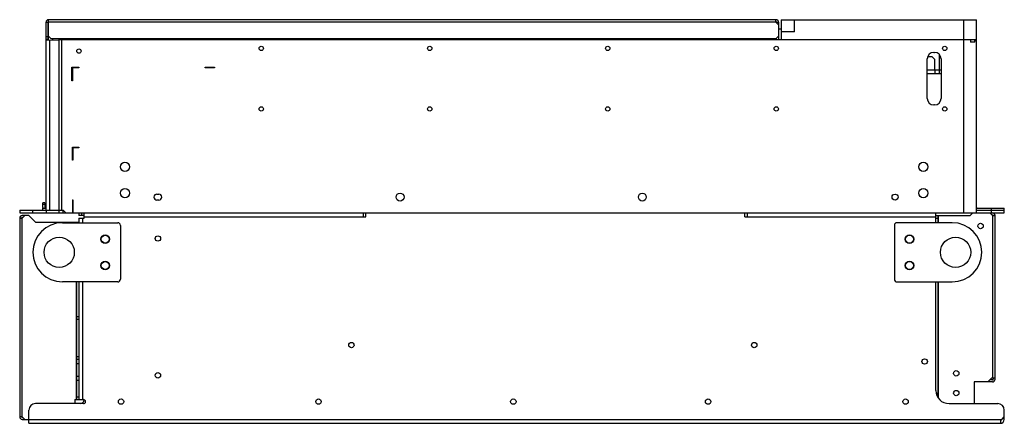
# Model space of a CAD drawing. Header units: millimetres. Extents: x 107 to 855, y 515 to 822.
import ezdxf

# ---------------------------------------------------------------- set-up
doc = ezdxf.new("R2010")
doc.units = ezdxf.units.MM
doc.header["$LTSCALE"] = 87.167855
doc.layers.get('0').update_dxf_attribs({"linetype": 'CONTINUOUS'})

msp = doc.modelspace()

# ---------------------------------------------------------------- linework, layer by layer
at = {"color": 7, "linetype": 'Continuous'}
for p, q in [((126.94, 677.32), (126.94, 820.04)), ((126.94, 820.04), (128.44, 820.04)), ((128.44, 820.04), (128.44, 806.35)), ((128.94, 806.36), (128.94, 822.04)), ((681.44, 822.04), (128.94, 822.04)), ((681.44, 820.04), (128.94, 820.04)), ((681.44, 820.04), (681.44, 822.04)), ((683.44, 818.04), (681.44, 820.04)), ((681.94, 820.04), (683.44, 820.04)), ((681.94, 820.04), (681.94, 819.54)), ((683.44, 820.04), (683.44, 807.04)), ((685.44, 822.04), (833.94, 822.04)), ((685.44, 822.04), (685.44, 807.04)), ((695.44, 812.74), (695.44, 822.04)), ((823.94, 822.04), (823.94, 675.19)), ((833.94, 675.19), (833.94, 822.04)), ((128.44, 809.04), (126.94, 809.04)), ((128.94, 809.54), (130.94, 807.54)), ((681.44, 807.54), (683.44, 809.54)), ((681.94, 807.04), (681.94, 808.04)), ((682.94, 809.04), (683.44, 809.04)), ((683.44, 815.04), (685.44, 815.04)), ((695.44, 812.74), (685.44, 812.74)), ((128.44, 807.04), (126.94, 807.04)), ((136.94, 806.5), (126.94, 806.32)), ((129.89, 677.27), (129.89, 806.38)), ((681.44, 807.54), (130.94, 807.54)), ((131.89, 807.54), (131.89, 806.41)), ((136.94, 675.19), (136.94, 807.54)), ((136.94, 807.04), (833.94, 807.04)), ((138.94, 677.19), (138.94, 807.04)), ((199.94, 807.04), (199.94, 807.54)), ((621.94, 807.04), (621.94, 807.54)), ((658.25, 807.54), (657.9, 807.04)), ((829.21, 807.04), (829.21, 805.04)), ((832.44, 805.04), (829.21, 805.04)), ((832.44, 805.04), (832.44, 807.04)), ((833.83, 804.04), (833.83, 805.04)), ((833.83, 804.04), (833.94, 804.04)), ((797.05, 794.04), (799.94, 794.04)), ((799.94, 794.04), (801.94, 792.04)), ((801.44, 797.19), (801.94, 797.19)), ((805.34, 795.78), (805.34, 781.04)), ((146.44, 775.54), (146.44, 786.04)), ((146.44, 786.04), (151.94, 786.04)), ((146.94, 785.54), (146.94, 775.54)), ((151.94, 785.54), (146.94, 785.54)), ((151.94, 786.04), (151.94, 785.54)), ((247.94, 785.54), (247.94, 786.04)), ((247.94, 786.04), (254.94, 786.04)), ((254.94, 785.54), (247.94, 785.54)), ((254.94, 786.04), (254.94, 785.54)), ((796.44, 762.19), (796.44, 792.19)), ((801.94, 792.04), (801.94, 784.04)), ((806.94, 792.19), (806.94, 762.19)), ((796.44, 784.04), (806.94, 784.04)), ((796.44, 781.04), (806.94, 781.04)), ((802.34, 781.04), (802.34, 784.04)), ((146.94, 775.54), (146.44, 775.54)), ((801.94, 757.19), (801.44, 757.19)), ((146.94, 715.19), (146.94, 725.19)), ((146.94, 725.19), (151.94, 725.19)), ((147.44, 724.69), (147.44, 715.19)), ((151.94, 724.69), (147.44, 724.69)), ((151.94, 725.19), (151.94, 724.69)), ((147.44, 715.19), (146.94, 715.19)), ((211.19, 689.44), (212.69, 689.44)), ((124.44, 679.19), (124.44, 682.69)), ((125.94, 682.69), (124.44, 682.69)), ((124.44, 681.69), (125.94, 681.69)), ((125.94, 682.69), (125.94, 679.19)), ((146.94, 685.19), (146.94, 675.19)), ((146.94, 685.19), (147.44, 685.19)), ((147.44, 685.19), (147.44, 675.19)), ((212.69, 684.94), (211.19, 684.94)), ((106.94, 677.19), (106.94, 675.19)), ((106.94, 677.19), (131.06, 677.19)), ((106.94, 675.19), (854.94, 675.19)), ((116.94, 675.19), (116.94, 677.19)), ((124.44, 677.19), (124.44, 678.69)), ((124.44, 678.69), (126.94, 678.69)), ((126.94, 677.32), (136.94, 677.15)), ((126.94, 677.19), (126.94, 675.19)), ((129.44, 677.19), (129.44, 677.28)), ((134.44, 677.19), (139.94, 677.19)), ((139.94, 675.19), (139.94, 677.19)), ((139.94, 677.19), (141.94, 675.19)), ((151.94, 675.19), (151.94, 673.19)), ((153.94, 675.19), (153.94, 673.19)), ((155.94, 671.19), (155.94, 675.19)), ((367.94, 675.19), (367.94, 672.19)), ((369.94, 672.19), (369.94, 675.19)), ((657.94, 672.19), (657.94, 675.19)), ((659.94, 672.19), (659.94, 675.19)), ((802.94, 667.69), (802.94, 675.19)), ((830.94, 675.19), (828.94, 673.19)), ((833.94, 677.19), (854.94, 677.19)), ((834.44, 678.69), (854.94, 678.69)), ((845.94, 673.19), (843.94, 675.19)), ((844.94, 678.69), (844.94, 675.19)), ((845.44, 673.69), (845.94, 673.69)), ((854.94, 675.19), (854.94, 678.69)), ((106.94, 671.19), (106.94, 520.19)), ((106.94, 671.19), (108.94, 671.19)), ((110.94, 673.19), (108.94, 671.19)), ((113.94, 673.19), (108.94, 673.19)), ((109.44, 671.69), (108.94, 671.69)), ((108.94, 520.19), (108.94, 671.19)), ((118.94, 668.19), (113.94, 673.19)), ((118.94, 668.19), (151.94, 668.19)), ((139.44, 667.69), (181.44, 667.69)), ((149.94, 668.19), (149.94, 667.69)), ((150.44, 667.69), (150.44, 668.19)), ((155.94, 673.19), (151.94, 673.19)), ((151.94, 671.19), (151.94, 667.69)), ((151.94, 671.19), (155.94, 671.19)), ((154.94, 667.69), (154.94, 671.19)), ((155.94, 672.19), (369.94, 672.19)), ((657.94, 672.19), (802.94, 672.19)), ((815.44, 667.69), (773.44, 667.69)), ((802.94, 673.19), (828.94, 673.19)), ((802.94, 671.19), (804.44, 671.19)), ((804.44, 673.19), (804.44, 667.69)), ((804.94, 667.69), (804.94, 673.19)), ((845.94, 673.19), (847.94, 673.19)), ((845.94, 673.19), (845.94, 549.69)), ((847.94, 548.69), (847.94, 673.19)), ((183.44, 665.69), (183.44, 624.69)), ((771.44, 665.69), (771.44, 624.69)), ((181.44, 622.69), (139.44, 622.69)), ((149.94, 622.69), (149.94, 533.19)), ((150.44, 533.19), (150.44, 622.69)), ((151.94, 622.69), (151.94, 533.19)), ((154.94, 533.19), (154.94, 622.69)), ((773.44, 622.69), (815.44, 622.69)), ((802.94, 540.19), (802.94, 622.69)), ((804.44, 622.69), (804.44, 535.19)), ((804.94, 534.22), (804.94, 622.69)), ((151.94, 596.19), (150.44, 596.19)), ((151.94, 594.19), (150.44, 594.19)), ((151.94, 565.69), (150.44, 565.69)), ((151.94, 563.69), (150.44, 563.69)), ((150.44, 560.69), (151.94, 560.69)), ((151.94, 550.69), (150.44, 550.69)), ((151.94, 547.69), (150.44, 547.69)), ((845.94, 546.69), (831.94, 546.69)), ((831.94, 546.69), (831.94, 530.19)), ((842.44, 546.69), (845.44, 549.69)), ((845.94, 548.19), (843.94, 548.19)), ((845.44, 549.69), (847.94, 549.69)), ((846.44, 549.69), (846.44, 548.69)), ((148.94, 533.19), (148.94, 530.19)), ((148.94, 533.19), (155.44, 533.19)), ((151.94, 535.19), (150.44, 535.19)), ((802.94, 538.19), (804.44, 538.19)), ((113.94, 515.19), (113.94, 525.19)), ((155.44, 530.19), (118.94, 530.19)), ((812.94, 530.19), (849.94, 530.19)), ((854.94, 518.19), (854.94, 525.19)), ((108.94, 520.19), (106.94, 520.19)), ((108.94, 520.19), (110.94, 518.19)), ((108.94, 519.69), (109.44, 519.69)), ((108.94, 518.19), (852.94, 518.19)), ((851.94, 518.19), (851.94, 515.19)), ((852.94, 518.19), (854.94, 520.19)), ((113.94, 515.19), (851.94, 515.19))]:
    msp.add_line(p, q, dxfattribs=at)
for centre, radius in [((290.44, 800.19), 1.65), ((418.44, 800.19), 1.65), ((553.69, 800.19), 1.65), ((681.69, 800.19), 1.65), ((809.69, 800.19), 1.65), ((151.94, 798.19), 1.65), ((290.44, 754.19), 1.65), ((418.44, 754.19), 1.65), ((553.69, 754.19), 1.65), ((681.69, 754.19), 1.65), ((809.69, 754.19), 1.65), ((186.94, 710.19), 3.5), ((793.44, 710.19), 3.5), ((186.94, 690.19), 3.5), ((395.94, 687.19), 3), ((579.94, 687.19), 3), ((771.94, 687.19), 2.25), ((793.44, 690.19), 3.5), ((836.94, 665.19), 2.05), ((171.94, 655.19), 3.25), ((782.94, 655.19), 3.25), ((136.94, 645.19), 11.5), ((171.94, 655.19), 3), ((211.94, 655.69), 2.05), ((782.94, 655.19), 3), ((817.94, 645.19), 11.5), ((171.94, 635.19), 3.25), ((171.94, 635.19), 3), ((782.94, 635.19), 3.25), ((782.94, 635.19), 3), ((358.94, 574.69), 2.05), ((664.94, 574.69), 2.05), ((794.44, 562.19), 2.05), ((211.94, 551.69), 2.05), ((818.44, 553.19), 2.05), ((818.44, 538.19), 2.05), ((183.94, 531.69), 2.05), ((333.94, 531.69), 2.05), ((481.94, 531.69), 2.05), ((629.94, 531.69), 2.05), ((779.94, 531.69), 2.05)]:
    msp.add_circle(centre, radius, dxfattribs=at)
for centre, radius, start, end in [((128.94, 820.04), 2, 90, 180), ((128.94, 820.04), 0.499, 90, 180), ((681.44, 820.04), 2, 0, 90), ((681.44, 820.04), 0.499, 0, 90), ((823.58, 803.42), 10.39, 19.29613, 20.40885), ((823.96, 803.54), 9.99, 8.62882, 19.34503), ((801.44, 792.19), 5, 90, 180), ((801.94, 792.19), 5, 0, 90), ((801.44, 762.19), 5, 180, 270), ((801.94, 762.19), 5, 270, 360), ((211.19, 687.19), 2.25, 90, 270), ((212.69, 687.19), 2.25, 270, 90), ((126.44, 679.19), 2, 180, 192.88033), ((126.44, 679.19), 0.5, 180, 270), ((834.44, 679.19), 0.5, 180, 270), ((834.44, 679.19), 2, 257.12037, 270), ((845.94, 673.19), 2, 0, 90), ((845.94, 673.19), 0.5, 0, 90), ((108.94, 671.19), 2, 90, 180), ((108.94, 671.19), 0.5, 90, 180), ((139.44, 645.19), 22.5, 90, 270), ((181.44, 665.69), 2, 0, 90), ((773.44, 665.69), 2, 90, 180), ((815.44, 645.19), 22.5, 270, 90), ((181.44, 624.69), 2, 270, 360), ((773.44, 624.69), 2, 180, 270), ((832.44, 546.19), 0.5, 90, 180), ((845.94, 548.69), 2, 270, 360), ((845.94, 548.69), 0.5, 270, 360), ((812.94, 540.19), 10, 180, 270), ((152.94, 533.19), 3, 270, 356.05492), ((155.44, 531.69), 1.5, 270, 90), ((118.94, 525.19), 5, 90, 180), ((849.94, 525.19), 5, 0, 90), ((108.94, 520.19), 2, 180, 270), ((108.94, 520.19), 0.5, 180, 270), ((851.94, 518.19), 3, 270, 360), ((851.94, 518.19), 1, 270, 360)]:
    msp.add_arc(centre, radius, start, end, dxfattribs=at)

doc.saveas('drawing.dxf')
